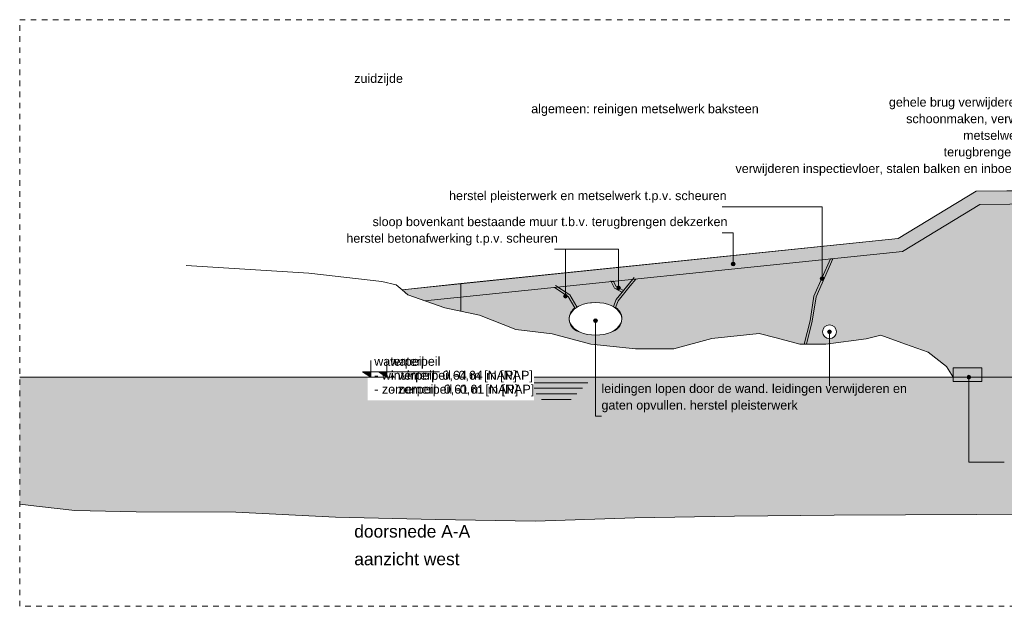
# Model space of a CAD drawing. Extents: x -251883 to 250656, y 0 to 909157.
# Tile 22 of 70: x -25200 to -7399, y 482829 to 493429. Entities that reach past the tile are written whole.
import ezdxf

# ---------------------------------------------------------------- set-up
doc = ezdxf.new("R2010")
doc.units = 0
doc.header["$MEASUREMENT"] = 0
doc.linetypes.add('DASHED', pattern=[200, 100, -100])
for name, color, linetype in [('A-0010--', 8, 'Continuous'), ('A-0019-AFDEKVLAK', 1, 'Continuous'), ('A-0070-SYMBOOL', 8, 'Continuous'), ('A-1100-TXT+MT-SO', 7, 'Continuous')]:
    doc.layers.add(name, color=color, linetype=linetype)

# ---------------------------------------------------------------- blocks, each defined once
blk = doc.blocks.new('M-MAATREGELEN_462')
at = {"linetype": 'Continuous', "lineweight": 5}
for color, points in [(254, [(21740, -3449), (20344, -4300), (11706, -5190), (11397, -5080), (11294, -4991), (20266, -4067), (21672, -3210), (24447, -3181), (24450, -3421)]), (254, [(11294, -4991), (12356, -4875), (20266, -4067), (21672, -3210), (23671, -3190), (23617, -6572), (21257, -6572), (21137, -6380), (20807, -6120), (20397, -5972), (19951, -5810), (19687, -5880), (18957, -5972), (18487, -5972), (18057, -5860), (17749, -5780), (16897, -5870), (16207, -6060), (15517, -6060), (14707, -5972), (14007, -5790), (13352, -5710), (12697, -5450), (12071, -5320), (11397, -5080)]), (253, [(18605, -5972), (18564, -5972), (18671, -5552), (18741, -5109), (19039, -4435), (19085, -4430), (18779, -5120), (18710, -5560)]), (253, [(14114, -4942), (14330, -5082), (14453, -5300, -0.220367), (15116, -5296), (15165, -5170), (15274, -5036), (15133, -4963), (15076, -4843), (15118, -4839), (15163, -4934), (15300, -5004), (15464, -4803), (15520, -4797), (15420, -4920), (15200, -5190), (15154, -5310, -0.679902), (15073, -5755, -0.201794), (14514, -5755, -0.653344), (14418, -5320), (14300, -5110), (14050, -4949)]), (253, [(19030, -5875, 1), (19014, -5625, 1)]), (254, [(21780, -6400), (21780, -6650), (21257, -6650), (21257, -6400)]), (111, [(4382, -6572), (53130, -6572), (53130, -8790), (52526, -8782), (51416, -8772), (50999, -8762), (49889, -8752), (49196, -8732), (48086, -8722), (47393, -8722), (46701, -8722), (45591, -8712), (44898, -8622), (43930, -8482), (42646, -8652), (41968, -8730), (40324, -8932), (38521, -9162), (36718, -9162), (34916, -9172), (31727, -9172), (29925, -9142), (28122, -9022), (19108, -9062), (17305, -9082), (15503, -9112), (13700, -9172), (11897, -9142), (10094, -9102), (8292, -9012), (6489, -9002), (5379, -8982), (4686, -8902), (4382, -8866)])]:
    blk.add_hatch(color=color, dxfattribs=at).paths.add_polyline_path(points, flags=0)
at = {"color": 7, "linetype": 'DASHED', "lineweight": 0}
blk.add_lwpolyline([(4382, -10711), (4382, -111), (54782, -111), (54782, -10711)], close=True, dxfattribs=at)
at = {"color": 8, "linetype": 'Continuous', "lineweight": 5}
for points in [[(24450, -3421), (24447, -3181), (21672, -3210), (20266, -4067), (11294, -4991), (11397, -5080), (11706, -5190), (20344, -4300), (21740, -3449)], [(18605, -5972), (18564, -5972), (18671, -5552), (18741, -5109), (19039, -4435), (19085, -4430), (18779, -5120), (18710, -5560)], [(21780, -6400), (21780, -6650), (21257, -6650), (21257, -6400)]]:
    blk.add_lwpolyline(points, close=True, dxfattribs=at)
at = {"color": 254, "linetype": 'Continuous', "lineweight": 5}
blk.add_lwpolyline([(23617, -6572), (21257, -6572), (21137, -6380), (20807, -6120), (20397, -5972), (19951, -5810), (19687, -5880), (18957, -5972), (18487, -5972), (18057, -5860), (17749, -5780), (16897, -5870), (16207, -6060), (15517, -6060), (14707, -5972), (14007, -5790), (13352, -5710), (12697, -5450), (12071, -5320), (11397, -5080), (11294, -4991), (12356, -4875), (20266, -4067), (21672, -3210), (23671, -3190)], dxfattribs=at)
at = {"color": 251, "linetype": 'Continuous', "lineweight": 5}
for points in [[(10927, -4840), (9610, -4690), (7390, -4550)], [(21257, -6572), (21137, -6380), (20807, -6120), (20397, -5972), (19951, -5810), (19687, -5880), (18957, -5972), (18487, -5972), (18057, -5860), (17749, -5780), (16897, -5870), (16207, -6060), (15517, -6060), (14707, -5972), (14007, -5790), (13352, -5710), (12697, -5450), (12071, -5320), (11397, -5080), (11294, -4991), (11188, -4900), (10927, -4840)], [(53130, -6572), (4382, -6572)], [(54782, -6572), (4691, -6572)], [(13518, -6672), (14499, -6672)], [(13674, -6672), (14655, -6672)], [(13618, -6772), (14399, -6772)], [(13718, -6872), (14299, -6872)], [(13774, -6772), (14555, -6772)], [(13874, -6872), (14455, -6872)], [(13818, -6972), (14199, -6972)], [(13974, -6972), (14355, -6972)]]:
    blk.add_lwpolyline(points, dxfattribs=at)
at = {"color": 8, "linetype": 'Continuous', "lineweight": 5}
blk.add_lwpolyline([(14050, -4949), (14300, -5110), (14418, -5320, 0.653344), (14514, -5755, 0.201794), (15073, -5755, 0.679902), (15154, -5310), (15200, -5190), (15420, -4920), (15520, -4797), (15464, -4803), (15300, -5004), (15163, -4934), (15118, -4839), (15076, -4843), (15133, -4963), (15274, -5036), (15165, -5170), (15116, -5296, 0.220367), (14453, -5300), (14330, -5082), (14114, -4942)], format="xyb", close=True, dxfattribs=at)
for points in [[(12356, -4875), (12356, -5379)], [(15282, -5040), (15133, -4963), (15070, -4830)], [(15300, -5004), (15163, -4934), (15113, -4828)]]:
    blk.add_lwpolyline(points, dxfattribs=at)
at = {"color": 111, "linetype": 'Continuous', "lineweight": 5}
for points in [[(4382, -6572), (53130, -6572)], [(28122, -9022), (19108, -9062), (17305, -9082), (15503, -9112), (13700, -9172), (11897, -9142), (10094, -9102), (8292, -9012), (6489, -9002), (5379, -8982), (4686, -8902), (4382, -8866)]]:
    blk.add_lwpolyline(points, dxfattribs=at)
at = {"color": 8, "linetype": 'Continuous', "lineweight": 5}
blk.add_circle((19022, -5750), 125, dxfattribs=at)
at = {"layer": 'A-0010--', "color": 8, "linetype": 'Continuous', "lineweight": 5}
for points in [[(23671, -3190), (21672, -3210)], [(21672, -3210), (20266, -4067)], [(20266, -4067), (12356, -4875)], [(12356, -4875), (11294, -4991)]]:
    blk.add_lwpolyline(points, dxfattribs=at)
at = {"layer": 'A-0010--', "color": 11, "linetype": 'Continuous', "lineweight": 13}
blk.add_lwpolyline([(4382, -8866), (4686, -8902), (5379, -8982), (6489, -9002), (8292, -9012), (10094, -9102), (11897, -9142), (13700, -9172), (15503, -9112), (17305, -9082), (19108, -9062), (28122, -9022)], dxfattribs=at)
at = {"layer": 'A-0070-SYMBOOL', "color": 8, "linetype": 'Continuous', "lineweight": 5}
for points in [[(18890, -4790), (18890, -3490), (17080, -3490)], [(17280, -4525), (17280, -3960), (17080, -3960)], [(14250, -5105), (14250, -4260), (14050, -4260)], [(15210, -4958), (15210, -4260), (14250, -4260)], [(21543, -6572), (21543, -8105), (22180, -8105)]]:
    blk.add_lwpolyline(points, dxfattribs=at)
for points in [[(17245, -4525), (17256, -4550), (17280, -4560), (17305, -4550), (17315, -4525), (17305, -4500), (17280, -4490), (17256, -4500)], [(17255, -4525), (17263, -4543), (17280, -4550), (17298, -4543), (17305, -4525), (17298, -4507), (17280, -4500), (17263, -4507)], [(17265, -4525), (17270, -4536), (17280, -4540), (17291, -4536), (17295, -4525), (17291, -4514), (17280, -4510), (17270, -4514)], [(17275, -4525), (17277, -4529), (17280, -4530), (17284, -4529), (17285, -4525), (17284, -4521), (17280, -4520), (17277, -4521)], [(18855, -4790), (18865, -4815), (18890, -4825), (18915, -4815), (18925, -4790), (18915, -4765), (18890, -4755), (18865, -4765)], [(18865, -4790), (18872, -4808), (18890, -4815), (18908, -4808), (18915, -4790), (18908, -4772), (18890, -4765), (18872, -4772)], [(18875, -4790), (18879, -4801), (18890, -4805), (18901, -4801), (18905, -4790), (18901, -4779), (18890, -4775), (18879, -4779)], [(18885, -4790), (18886, -4794), (18890, -4795), (18894, -4794), (18895, -4790), (18894, -4786), (18890, -4785), (18886, -4786)], [(15175, -4958), (15185, -4983), (15210, -4993), (15235, -4983), (15245, -4958), (15235, -4933), (15210, -4923), (15185, -4933)], [(15185, -4958), (15192, -4976), (15210, -4983), (15228, -4976), (15235, -4958), (15228, -4940), (15210, -4933), (15192, -4940)], [(15195, -4958), (15199, -4968), (15210, -4973), (15221, -4968), (15225, -4958), (15221, -4947), (15210, -4943), (15199, -4947)], [(15205, -4958), (15206, -4961), (15210, -4963), (15214, -4961), (15215, -4958), (15214, -4954), (15210, -4953), (15206, -4954)], [(14225, -5105), (14232, -5123), (14250, -5130), (14268, -5123), (14275, -5105), (14268, -5087), (14250, -5080), (14232, -5087)], [(14235, -5105), (14239, -5116), (14250, -5120), (14261, -5116), (14265, -5105), (14261, -5094), (14250, -5090), (14239, -5094)], [(14245, -5105), (14246, -5109), (14250, -5110), (14254, -5109), (14255, -5105), (14254, -5101), (14250, -5100), (14246, -5101)], [(21578, -6572), (21568, -6596), (21543, -6607), (21519, -6596), (21509, -6572), (21519, -6547), (21543, -6537), (21568, -6547)], [(21568, -6572), (21561, -6589), (21543, -6597), (21526, -6589), (21518, -6572), (21526, -6554), (21543, -6547), (21561, -6554)], [(21559, -6572), (21554, -6582), (21543, -6587), (21533, -6582), (21528, -6572), (21533, -6561), (21543, -6557), (21554, -6561)], [(21548, -6572), (21547, -6575), (21543, -6577), (21540, -6575), (21539, -6572), (21540, -6568), (21543, -6567), (21547, -6568)]]:
    blk.add_lwpolyline(points, close=True, dxfattribs=at)
at = {"layer": 'A-0070-SYMBOOL', "color": 7, "linetype": 'Continuous', "char_height": 162, "attachment_point": 7, "line_spacing_factor": 0.933333}
for s, insert in [('{\\fArial|b0|i0|c12|p0;gehele brug verwijderen door derden}', (20097, -1730)), ('{\\fArial|b0|i0|c12|p0;schoonmaken, verwijderen graffiti}', (20409, -2030)), ('{\\fArial|b0|i0|c12|p0;metselwerk met rollaag}', (21439, -2330)), ('{\\fArial|b0|i0|c12|p0;terugbrengen hoekblokken}', (21087, -2630)), ('{\\fArial|b0|i0|c12|p0;verwijderen inspectievloer, stalen balken en inboeten metselwerk}', (17323, -2930)), ('{\\fArial|b0|i0|c12|p0;herstel pleisterwerk en metselwerk t.p.v. scheuren}', (12145, -3420)), ('{\\fArial|b0|i0|c12|p0;sloop bovenkant bestaande muur t.b.v. terugbrengen dekzerken}', (10762, -3890)), ('{\\fArial|b0|i0|c12|p0;herstel betonafwerking t.p.v. scheuren}', (10288, -4190)), ('{\\fArial|b0|i0|c12|p0;leidingen lopen door de wand. leidingen verwijderen en}', (14900, -6905)), ('{\\fArial|b0|i0|c12|p0;gaten opvullen. herstel pleisterwerk}', (14900, -7205))]:
    blk.add_mtext(s, dxfattribs=dict(at, insert=insert))
at = {"layer": 'A-1100-TXT+MT-SO', "color": 7, "linetype": 'Continuous', "attachment_point": 7}
for s, insert, char_height, line_spacing_factor in [('{\\fArial|b0|i0|c12|p0;zuidzijde}', (10430, -1301), 162, 0.933333), ('{\\fArial|b0|i0|c12|p0;algemeen: reinigen metselwerk baksteen}', (13630, -1850), 162, 0.933333), ('{\\fArial|b0|i0|c12|p0;doorsnede A-A}', (10430, -9472), 225, 1.333333), ('{\\fArial|b0|i0|c12|p0;aanzicht west}', (10430, -9972), 225, 1.333333)]:
    blk.add_mtext(s, dxfattribs=dict(at, insert=insert, char_height=char_height, line_spacing_factor=line_spacing_factor))
at = {"linetype": 'Continuous'}
for points in [[(14324, -5470), (14342, -5425), (14370, -5383), (14409, -5343), (14458, -5308), (14514, -5278), (14578, -5254), (14647, -5236), (14719, -5225), (14793, -5222), (14868, -5225), (14940, -5236), (15009, -5254), (15073, -5278), (15129, -5308), (15178, -5343), (15217, -5383), (15245, -5425), (15263, -5470), (15268, -5517), (15263, -5563), (15245, -5608), (15217, -5651), (15178, -5690), (15129, -5725), (15073, -5755), (15009, -5779), (14940, -5797), (14868, -5808), (14793, -5812), (14719, -5808), (14647, -5797), (14578, -5779), (14514, -5755), (14458, -5725), (14409, -5690), (14370, -5651), (14342, -5608), (14324, -5563), (14318, -5517)], [(18897, -5750), (18899, -5729), (18904, -5709), (18913, -5691), (18924, -5673), (18938, -5658), (18954, -5645), (18972, -5636), (18992, -5629), (19012, -5625), (19033, -5625), (19053, -5629), (19073, -5636), (19091, -5645), (19107, -5658), (19121, -5673), (19132, -5691), (19141, -5709), (19146, -5729), (19147, -5750), (19146, -5771), (19141, -5791), (19132, -5809), (19121, -5827), (19107, -5842), (19091, -5855), (19073, -5864), (19053, -5871), (19033, -5875), (19012, -5875), (18992, -5871), (18972, -5864), (18954, -5855), (18938, -5842), (18924, -5827), (18913, -5809), (18904, -5791), (18899, -5771)], [(10672, -6584), (10512, -6480), (10512, -6420), (10672, -6420), (10672, -6230), (11722, -6230), (11722, -6470), (13392, -6470), (13392, -6990), (10672, -6990)]]:
    blk.add_wipeout(points, dxfattribs=at).dxf.layer = 'A-0019-AFDEKVLAK'
at = {"color": 8, "linetype": 'Continuous', "lineweight": 5}
for points in [[(15116, -5296), (15165, -5170), (15389, -4895), (15489, -4772)], [(15154, -5310), (15200, -5190), (15420, -4920), (15520, -4797)], [(14418, -5320), (14300, -5110), (14050, -4949)], [(14453, -5300), (14330, -5082), (14072, -4915)], [(14318, -5517), (14324, -5470), (14342, -5425), (14370, -5383), (14409, -5343), (14458, -5308), (14514, -5278), (14578, -5254), (14647, -5236), (14719, -5225), (14793, -5222), (14868, -5225), (14940, -5236), (15009, -5254), (15073, -5278), (15129, -5308), (15178, -5343), (15217, -5383), (15245, -5425), (15263, -5470), (15268, -5517), (15263, -5563), (15245, -5608), (15217, -5651), (15178, -5690), (15129, -5725), (15073, -5755), (15009, -5779), (14940, -5797), (14868, -5808), (14793, -5812), (14719, -5808), (14647, -5797), (14578, -5779), (14514, -5755), (14458, -5725), (14409, -5690), (14370, -5651), (14342, -5608), (14324, -5563), (14318, -5517)]]:
    blk.add_lwpolyline(points, dxfattribs=at)
blk.add_circle((19022, -5750), 125, dxfattribs=at)
at = {"layer": 'A-0070-SYMBOOL', "color": 8, "linetype": 'Continuous', "lineweight": 5}
for points in [[(14215, -5105), (14225, -5130), (14250, -5140), (14275, -5130), (14285, -5105), (14275, -5080), (14250, -5070), (14225, -5080)], [(14828, -5550), (14818, -5575), (14793, -5585), (14769, -5575), (14759, -5550), (14769, -5525), (14793, -5515), (14818, -5525)], [(14818, -5550), (14811, -5568), (14793, -5575), (14776, -5568), (14768, -5550), (14776, -5532), (14793, -5525), (14811, -5532)], [(14809, -5550), (14804, -5561), (14793, -5565), (14783, -5561), (14778, -5550), (14783, -5539), (14793, -5535), (14804, -5539)], [(14798, -5550), (14797, -5554), (14793, -5555), (14790, -5554), (14789, -5550), (14790, -5546), (14793, -5545), (14797, -5546)], [(18987, -5750), (18998, -5775), (19022, -5785), (19047, -5775), (19057, -5750), (19047, -5725), (19022, -5715), (18998, -5725)], [(18997, -5750), (19005, -5768), (19022, -5775), (19040, -5768), (19047, -5750), (19040, -5732), (19022, -5725), (19005, -5732)], [(19007, -5750), (19012, -5761), (19022, -5765), (19033, -5761), (19037, -5750), (19033, -5739), (19022, -5735), (19012, -5739)], [(19017, -5750), (19019, -5754), (19022, -5755), (19026, -5754), (19027, -5750), (19026, -5746), (19022, -5745), (19019, -5746)]]:
    blk.add_lwpolyline(points, close=True, dxfattribs=at)
for points in [[(14793, -5550), (14793, -7275), (14900, -7275)], [(19022, -5750), (19022, -6240), (19022, -6730)]]:
    blk.add_lwpolyline(points, dxfattribs=at)
at = {"linetype": 'Continuous'}
blk.add_wipeout([(10962, -6584), (10802, -6480), (10802, -6420), (10962, -6420), (10962, -6230), (12012, -6230), (12012, -6470), (13682, -6470), (13682, -6990), (10962, -6990)], dxfattribs=at).dxf.layer = 'A-0019-AFDEKVLAK'
at = {"linetype": 'Continuous', "lineweight": 5}
for points in [[(10580, -6477), (10730, -6477), (10730, -6572)], [(10870, -6477), (11020, -6477), (11020, -6572)]]:
    blk.add_hatch(color=253, dxfattribs=at).paths.add_polyline_path(points, flags=0)
at = {"color": 8, "linetype": 'Continuous', "lineweight": 5}
for points in [[(10730, -6272), (10730, -6572), (10580, -6477), (11680, -6477)], [(11020, -6272), (11020, -6572), (10870, -6477), (11970, -6477)], [(10580, -6572), (10880, -6572)], [(10870, -6572), (11170, -6572)]]:
    blk.add_lwpolyline(points, dxfattribs=at)
at = {"layer": 'A-1100-TXT+MT-SO', "color": 7, "linetype": 'Continuous', "char_height": 162, "attachment_point": 7, "line_spacing_factor": 0.933333}
for s, insert in [('{\\fArial|b0|i0|c12|p0;waterpeil}', (10792, -6414)), ('{\\fArial|b0|i0|c12|p0;waterpeil}', (11082, -6414)), ('{\\fArial|b0|i0|c12|p0;- winterpeil -0,64 m [NAP]}', (10792, -6666)), ('{\\fArial|b0|i0|c12|p0;- winterpeil -0,64 m [NAP]}', (11082, -6666)), ('{\\fArial|b0|i0|c12|p0;- zomerpeil -0,61 m [NAP]}', (10792, -6918)), ('{\\fArial|b0|i0|c12|p0;- zomerpeil -0,61 m [NAP]}', (11082, -6918))]:
    blk.add_mtext(s, dxfattribs=dict(at, insert=insert))

msp = doc.modelspace()

# ---------------------------------------------------------------- block references
msp.add_blockref('M-MAATREGELEN_462', (-29582, 493540))

doc.saveas('drawing.dxf')
